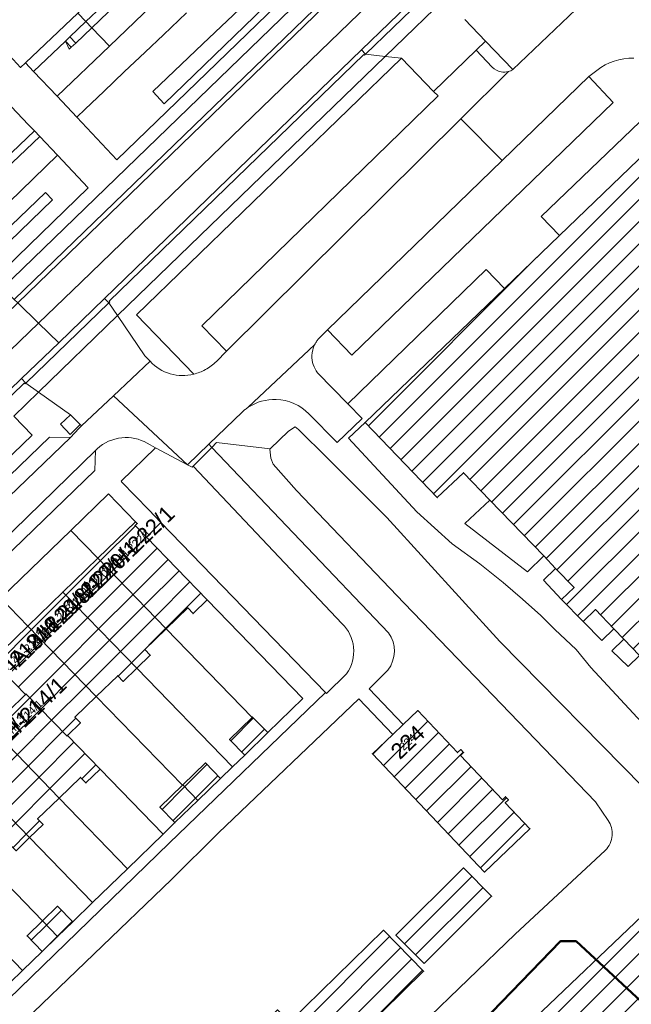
# Model space of a CAD drawing. Header units: metres. Extents: x 124322 to 125871, y 483990 to 485142.
# Tile 30 of 61: x 124739 to 124817, y 484630 to 484756. Entities that reach past the tile are written whole.
import ezdxf
from ezdxf.enums import TextEntityAlignment as Align

# ---------------------------------------------------------------- set-up
doc = ezdxf.new("R2010")
doc.units = ezdxf.units.M
for name, color, linetype, lineweight in [('00_GEO_Arcering', 252, 'Continuous', 15), ('B-RO-OG-BEBOUWING-GV', 7, 'Continuous', 35), ('B-RO-OG-BEBOUWING-T18', 7, 'Continuous', 18), ('B-RO-OG-BEBOUWING-T18 @ 0.5', 7, 'Continuous', 18), ('B-RO-OG-BEBOUWING-T18 @ 1', 7, 'Continuous', 18), ('B-RO-OG-BEBOUWING_BORDES-GV', 7, 'Continuous', 18), ('B-RO-OG-BEBOUWING_TRAP-GV', 7, 'Continuous', 18), ('B-RO-OG-TERREIN_CULTUURSCHEIDING-GV', 7, 'Continuous', 0), ('B-RO-OG-TERREIN_ERF-GV', 7, 'Continuous', 0), ('B-RO-OG-WATER-GV', 151, 'Continuous', 13), ('B-RO-VH-VERHARDING_ASFALT-GV', 7, 'Continuous', 9), ('B-RO-VH-VERHARDING_GESLOTEN-GV', 252, 'Continuous', 18), ('B-RO-VH-VERHARDING_HALFVERHARDING_GRIND-GV', 7, 'Continuous', 9), ('B-RO-VH-VERHARDING_OPEN-GV', 7, 'Continuous', 9), ('B-RO-VH-VERHARDING_TEGEL-GV', 7, 'Continuous', 9)]:
    doc.layers.add(name, color=color, linetype=linetype, lineweight=lineweight)
doc.layers.add('KLICGRENS', color=6, linetype='Continuous', lineweight=50, true_color=0xff00ff)
doc.styles.add('IBstijl', font='arial.ttf', dxfattribs={"height": 2})
pattern_1 = [(45, (0, 0), (-1.414213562, 1.414213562), [])]

# ---------------------------------------------------------------- blocks, each defined once
blk = doc.blocks.new('*U318')
at = {"layer": 'B-RO-OG-BEBOUWING-T18 @ 0.5', "style": 'IBstijl'}
blk.add_text('224', height=1, rotation=43.5, dxfattribs=at).set_placement((124788.572, 484663.4), align=Align.MIDDLE)
at = {"layer": 'B-RO-OG-BEBOUWING-T18 @ 1', "style": 'IBstijl'}
blk.add_text('224', height=2, rotation=43.5, dxfattribs=at).set_placement((124788.572, 484663.4), align=Align.MIDDLE)
blk = doc.blocks.new('*U323')
at = {"layer": 'B-RO-OG-BEBOUWING-T18 @ 0.5', "style": 'IBstijl'}
blk.add_text('220/H-220/1', height=1, rotation=44.1, dxfattribs=at).set_placement((124748.278, 484683.313), align=Align.MIDDLE)
at = {"layer": 'B-RO-OG-BEBOUWING-T18 @ 1', "style": 'IBstijl'}
blk.add_text('220/H-220/1', height=2, rotation=44.1, dxfattribs=at).set_placement((124748.278, 484683.313), align=Align.MIDDLE)
blk = doc.blocks.new('*U329')
at = {"layer": 'B-RO-OG-BEBOUWING-T18 @ 0.5', "style": 'IBstijl'}
blk.add_text('212/H-212/1', height=1, rotation=44.1, dxfattribs=at).set_placement((124734.555, 484661.559), align=Align.MIDDLE)
at = {"layer": 'B-RO-OG-BEBOUWING-T18 @ 1', "style": 'IBstijl'}
blk.add_text('212/H-212/1', height=2, rotation=44.1, dxfattribs=at).set_placement((124734.555, 484661.559), align=Align.MIDDLE)
blk = doc.blocks.new('*U332')
at = {"layer": 'B-RO-OG-BEBOUWING-T18 @ 0.5', "style": 'IBstijl'}
blk.add_text('222/H-222/1', height=1, rotation=44.1, dxfattribs=at).set_placement((124752.797, 484687.699), align=Align.MIDDLE)
at = {"layer": 'B-RO-OG-BEBOUWING-T18 @ 1', "style": 'IBstijl'}
blk.add_text('222/H-222/1', height=2, rotation=44.1, dxfattribs=at).set_placement((124752.797, 484687.699), align=Align.MIDDLE)
blk = doc.blocks.new('*U350')
at = {"layer": 'B-RO-OG-BEBOUWING-T18 @ 0.5', "style": 'IBstijl'}
blk.add_text('214/H-214/1', height=1, rotation=44.1, dxfattribs=at).set_placement((124738.989, 484665.852), align=Align.MIDDLE)
at = {"layer": 'B-RO-OG-BEBOUWING-T18 @ 1', "style": 'IBstijl'}
blk.add_text('214/H-214/1', height=2, rotation=44.1, dxfattribs=at).set_placement((124738.989, 484665.852), align=Align.MIDDLE)
blk = doc.blocks.new('*U370')
at = {"layer": 'B-RO-OG-BEBOUWING-T18 @ 0.5', "style": 'IBstijl'}
blk.add_text('214A-216', height=1, rotation=44.2, dxfattribs=at).set_placement((124739.347, 484674.64), align=Align.MIDDLE)
at = {"layer": 'B-RO-OG-BEBOUWING-T18 @ 1', "style": 'IBstijl'}
blk.add_text('214A-216', height=2, rotation=44.2, dxfattribs=at).set_placement((124739.347, 484674.64), align=Align.MIDDLE)
blk = doc.blocks.new('*U375')
at = {"layer": 'B-RO-OG-BEBOUWING-T18 @ 0.5', "style": 'IBstijl'}
blk.add_text('218/H-218/1', height=1, rotation=44.1, dxfattribs=at).set_placement((124743.747, 484678.913), align=Align.MIDDLE)
at = {"layer": 'B-RO-OG-BEBOUWING-T18 @ 1', "style": 'IBstijl'}
blk.add_text('218/H-218/1', height=2, rotation=44.1, dxfattribs=at).set_placement((124743.747, 484678.913), align=Align.MIDDLE)

msp = doc.modelspace()

# ---------------------------------------------------------------- hatches: boundary and pattern name
at = {"layer": '00_GEO_Arcering'}
h = msp.add_hatch(dxfattribs=at)
h.set_pattern_fill('BEBOUWING', color=256)
h.set_pattern_definition(pattern_1)
h.paths.add_polyline_path([(124879.453, 484685.044), (124877.108, 484687.479), (124874.391, 484690.301), (124872.047, 484692.736), (124868.66, 484696.252), (124866.388, 484698.612), (124861.791, 484703.386), (124860.442, 484704.787), (124846.338, 484719.435), (124845.185, 484720.633), (124842.84, 484723.068), (124840.11, 484725.903), (124837.765, 484728.339), (124836.164, 484730.002), (124832.923, 484733.367), (124823.59, 484743.059), (124807.942, 484728.011), (124800.921, 484721.26), (124783.15, 484704.17), (124792.339, 484694.582), (124795.689, 484697.751), (124799.054, 484694.26), (124805.928, 484687.127), (124807.447, 484685.551), (124809.792, 484683.118), (124808.215, 484681.598), (124810.948, 484678.776), (124812.518, 484680.289), (124814.89, 484677.828), (124816.153, 484676.517), (124818.164, 484674.43), (124821.237, 484671.241), (124823.219, 484669.185), (124824.829, 484667.514), (124826.981, 484665.281), (124828.07, 484664.151), (124830.428, 484661.704), (124828.873, 484660.205), (124831.613, 484657.362), (124833.168, 484658.861), (124835.506, 484656.435), (124836.685, 484655.211), (124843.955, 484647.668), (124847.302, 484644.195), (124850.202, 484641.185), (124853.804, 484637.448), (124854.678, 484636.541), (124856.551, 484634.596), (124868.356, 484645.953), (124867.143, 484647.214), (124885.195, 484664.581), (124886.408, 484663.32), (124893.657, 484670.292)])
h = msp.add_hatch(dxfattribs=at)
h.set_pattern_fill('BEBOUWING', color=256)
h.set_pattern_definition(pattern_1)
h.paths.add_polyline_path([(124755.244, 484689.543), (124753.817, 484691.015), (124754.09, 484691.279), (124753.84, 484691.499), (124749.042, 484686.841), (124757.777, 484677.845), (124760.516, 484680.501), (124761.212, 484679.783), (124763.014, 484681.53)])
h = msp.add_hatch(dxfattribs=at)
h.set_pattern_fill('BEBOUWING', color=256)
h.set_pattern_definition(pattern_1)
h.paths.add_polyline_path([(124749.042, 484686.841), (124744.586, 484682.515), (124754.015, 484672.804), (124755.735, 484674.472), (124755.039, 484675.19), (124757.777, 484677.845)])
h = msp.add_hatch(dxfattribs=at)
h.set_pattern_fill('BEBOUWING', color=256)
h.set_pattern_definition(pattern_1)
h.paths.add_polyline_path([(124744.586, 484682.515), (124740.135, 484678.193), (124748.864, 484669.203), (124751.6, 484671.855), (124752.296, 484671.137), (124754.015, 484672.804)])
h = msp.add_hatch(dxfattribs=at)
h.set_pattern_fill('BEBOUWING', color=256)
h.set_pattern_definition(pattern_1)
h.paths.add_polyline_path([(124740.135, 484678.193), (124735.34, 484673.539), (124735.57, 484673.309), (124735.815, 484673.548), (124739.82, 484669.439), (124739.899, 484669.517), (124745.11, 484664.17), (124745.174, 484664.232), (124746.825, 484665.833), (124746.129, 484666.551), (124748.864, 484669.203)])
h = msp.add_hatch(dxfattribs=at)
h.set_pattern_fill('BEBOUWING', color=256)
h.set_pattern_definition(pattern_1)
h.paths.add_polyline_path([(124745.174, 484664.232), (124745.11, 484664.17), (124739.899, 484669.517), (124739.82, 484669.439), (124735.438, 484665.197), (124744.11, 484656.24), (124746.844, 484658.891), (124747.54, 484658.173), (124749.348, 484659.926)])
h = msp.add_hatch(dxfattribs=at)
h.set_pattern_fill('BEBOUWING', color=256)
h.set_pattern_definition(pattern_1)
h.paths.add_polyline_path([(124795.31, 484661.685), (124795.709, 484662.063), (124795.351, 484662.44), (124794.951, 484662.061), (124789.888, 484667.403), (124788.009, 484665.623), (124786.688, 484664.371), (124784.08, 484661.9), (124798.358, 484646.815), (124804.179, 484652.331), (124801.028, 484655.655), (124801.427, 484656.033), (124801.055, 484656.424), (124800.655, 484656.045)])
h = msp.add_hatch(dxfattribs=at)
h.set_pattern_fill('BEBOUWING', color=256)
h.set_pattern_definition(pattern_1)
h.paths.add_polyline_path([(124770.732, 484664.595), (124768.804, 484666.583), (124768.757, 484666.537), (124765.861, 484663.728), (124767.789, 484661.74)])
h = msp.add_hatch(dxfattribs=at)
h.set_pattern_fill('BEBOUWING', color=256)
h.set_pattern_definition(pattern_1)
h.paths.add_polyline_path([(124735.438, 484665.197), (124730.979, 484660.881), (124740.35, 484651.201), (124742.072, 484652.871), (124741.376, 484653.589), (124744.11, 484656.24)])
h = msp.add_hatch(dxfattribs=at)
h.set_pattern_fill('BEBOUWING', color=256)
h.set_pattern_definition(pattern_1)
h.paths.add_polyline_path([(124730.979, 484660.881), (124726.522, 484656.566), (124735.201, 484647.601), (124737.932, 484650.249), (124738.628, 484649.531), (124740.35, 484651.201)])
h = msp.add_hatch(dxfattribs=at)
h.set_pattern_fill('BEBOUWING', color=256)
h.set_pattern_definition(pattern_1)
h.paths.add_polyline_path([(124764.703, 484658.746), (124762.774, 484660.734), (124759.877, 484657.923), (124761.799, 484655.929)])
h = msp.add_hatch(dxfattribs=at)
h.set_pattern_fill('BEBOUWING', color=256)
h.set_pattern_definition(pattern_1)
h.paths.add_polyline_path([(124761.799, 484655.929), (124759.877, 484657.923), (124759.846, 484657.893), (124756.968, 484655.1), (124758.896, 484653.113)])
h = msp.add_hatch(dxfattribs=at)
h.set_pattern_fill('BEBOUWING', color=256)
h.set_pattern_definition(pattern_1)
h.paths.add_polyline_path([(124790.685, 484635.139), (124799.287, 484643.72), (124795.693, 484647.339), (124787.07, 484638.779)])
h = msp.add_hatch(dxfattribs=at)
h.set_pattern_fill('BEBOUWING', color=256)
h.set_pattern_definition(pattern_1)
h.paths.add_polyline_path([(124823.09, 484645.596), (124800.227, 484623.851), (124797.987, 484621.721), (124805.333, 484613.997), (124811.126, 484619.536), (124811.082, 484619.573), (124830.39, 484637.936), (124830.277, 484638.038)])
h = msp.add_hatch(dxfattribs=at)
h.set_pattern_fill('BEBOUWING', color=256)
h.set_pattern_definition(pattern_1)
h.paths.add_polyline_path([(124741.998, 484640.581), (124743.926, 484638.592), (124745.861, 484640.469), (124743.932, 484642.457)])
h = msp.add_hatch(dxfattribs=at)
h.set_pattern_fill('BEBOUWING', color=256)
h.set_pattern_definition(pattern_1)
h.paths.add_polyline_path([(124741.998, 484640.581), (124740.035, 484638.676), (124741.964, 484636.688), (124743.926, 484638.592)])
h = msp.add_hatch(dxfattribs=at)
h.set_pattern_fill('BEBOUWING', color=256)
h.set_pattern_definition(pattern_1)
h.paths.add_polyline_path([(124773.514, 484627.646), (124771.958, 484629.229), (124769.175, 484626.496), (124770.73, 484624.912), (124766.313, 484620.574), (124769.381, 484617.448), (124769.067, 484617.139), (124769.55, 484616.646), (124769.863, 484616.954), (124771.432, 484615.355), (124774.999, 484618.83), (124790.609, 484634.161), (124785.473, 484639.39)])

# ---------------------------------------------------------------- linework, layer by layer
at = {"layer": 'B-RO-OG-BEBOUWING-GV'}
for points in [[(124753.025, 484762.571), (124745.782, 484770.202), (124732.58, 484757.63), (124737.015, 484752.974), (124736.785, 484752.755), (124736.544, 484752.526), (124737.916, 484751.085), (124737.771, 484750.947), (124739.199, 484749.448), (124739.815, 484750.032), (124746.497, 484756.376)], [(124740.969, 484741.35), (124740.191, 484742.17), (124732.989, 484749.719), (124724.071, 484741.228), (124721.261, 484738.552), (124729.233, 484730.176)], [(124755.244, 484689.543), (124753.817, 484691.015), (124754.09, 484691.279), (124753.84, 484691.499), (124749.042, 484686.841), (124757.777, 484677.845), (124760.516, 484680.501), (124761.212, 484679.783), (124763.014, 484681.53)], [(124749.042, 484686.841), (124744.586, 484682.515), (124754.015, 484672.804), (124755.735, 484674.472), (124755.039, 484675.19), (124757.777, 484677.845)], [(124744.586, 484682.515), (124740.135, 484678.193), (124748.864, 484669.203), (124751.6, 484671.855), (124752.296, 484671.137), (124754.015, 484672.804)], [(124740.135, 484678.193), (124735.34, 484673.539), (124735.57, 484673.309), (124735.815, 484673.548), (124739.82, 484669.439), (124739.899, 484669.517), (124745.11, 484664.17), (124745.174, 484664.232), (124746.825, 484665.833), (124746.129, 484666.551), (124748.864, 484669.203)], [(124745.174, 484664.232), (124745.11, 484664.17), (124739.899, 484669.517), (124739.82, 484669.439), (124735.438, 484665.197), (124744.11, 484656.24), (124746.844, 484658.891), (124747.54, 484658.173), (124749.348, 484659.926)], [(124795.31, 484661.685), (124795.709, 484662.063), (124795.351, 484662.44), (124794.951, 484662.061), (124789.888, 484667.403), (124788.009, 484665.623), (124786.688, 484664.371), (124784.08, 484661.9), (124798.358, 484646.815), (124804.179, 484652.331), (124801.028, 484655.655), (124801.427, 484656.033), (124801.055, 484656.424), (124800.655, 484656.045)], [(124770.732, 484664.595), (124768.804, 484666.583), (124768.757, 484666.537), (124765.861, 484663.728), (124767.789, 484661.74)], [(124735.438, 484665.197), (124730.979, 484660.881), (124740.35, 484651.201), (124742.072, 484652.871), (124741.376, 484653.589), (124744.11, 484656.24)], [(124730.979, 484660.881), (124726.522, 484656.566), (124735.201, 484647.601), (124737.932, 484650.249), (124738.628, 484649.531), (124740.35, 484651.201)], [(124764.703, 484658.746), (124762.774, 484660.734), (124759.877, 484657.923), (124761.799, 484655.929)], [(124761.799, 484655.929), (124759.877, 484657.923), (124759.846, 484657.893), (124756.968, 484655.1), (124758.896, 484653.113)], [(124790.685, 484635.139), (124799.287, 484643.72), (124795.693, 484647.339), (124787.07, 484638.779)], [(124823.09, 484645.596), (124800.227, 484623.851), (124797.987, 484621.721), (124805.333, 484613.997), (124811.126, 484619.536), (124811.082, 484619.573), (124830.39, 484637.936), (124830.277, 484638.038)], [(124741.998, 484640.581), (124743.926, 484638.592), (124745.861, 484640.469), (124743.932, 484642.457)], [(124741.998, 484640.581), (124740.035, 484638.676), (124741.964, 484636.688), (124743.926, 484638.592)], [(124773.514, 484627.646), (124771.958, 484629.229), (124769.175, 484626.496), (124770.73, 484624.912), (124766.313, 484620.574), (124769.381, 484617.448), (124769.067, 484617.139), (124769.55, 484616.646), (124769.863, 484616.954), (124771.432, 484615.355), (124774.999, 484618.83), (124790.609, 484634.161), (124785.473, 484639.39)]]:
    msp.add_lwpolyline(points, close=True, dxfattribs=at)
msp.add_lwpolyline([(124823.59, 484743.059), (124807.942, 484728.011), (124800.921, 484721.26), (124783.15, 484704.17), (124792.339, 484694.582), (124795.689, 484697.751), (124799.054, 484694.26), (124805.928, 484687.127), (124807.447, 484685.551), (124809.792, 484683.118), (124808.215, 484681.598), (124810.948, 484678.776), (124812.518, 484680.289), (124814.89, 484677.828), (124816.153, 484676.517), (124818.164, 484674.43)], dxfattribs=at)
at = {"layer": 'B-RO-OG-BEBOUWING_BORDES-GV'}
for points in [[(124754.064, 484761.476), (124753.025, 484762.571), (124746.497, 484756.376), (124747.536, 484755.281), (124749.623, 484757.262), (124750.19, 484757.799)], [(124750.367, 484756.478), (124749.623, 484757.262), (124747.536, 484755.281), (124748.286, 484754.503)], [(124744.931, 484752.808), (124745.489, 484753.338), (124747.536, 484755.281), (124746.497, 484756.376), (124739.815, 484750.032), (124740.855, 484748.939)], [(124748.286, 484754.503), (124747.536, 484755.281), (124745.489, 484753.338), (124746.233, 484752.554)]]:
    msp.add_lwpolyline(points, close=True, dxfattribs=at)
at = {"layer": 'B-RO-OG-BEBOUWING_TRAP-GV'}
for points in [[(124745.489, 484753.338), (124744.931, 484752.808), (124745.675, 484752.024), (124746.233, 484752.554)], [(124807.447, 484685.551), (124805.899, 484684.059), (124808.215, 484681.598), (124809.792, 484683.118)], [(124810.948, 484678.776), (124813.342, 484676.336), (124814.89, 484677.828), (124812.518, 484680.289)]]:
    msp.add_lwpolyline(points, close=True, dxfattribs=at)
at = {"layer": 'B-RO-OG-TERREIN_CULTUURSCHEIDING-GV'}
for points in [[(124799.8, 484785.696), (124757.504, 484744.807), (124756.071, 484746.385), (124762.432, 484752.432), (124767.872, 484757.604), (124799.083, 484787.275), (124800.086, 484789.427), (124801.377, 484789.283)], [(124799.8, 484785.696), (124801.377, 484789.283), (124800.086, 484789.427), (124799.083, 484787.275), (124767.872, 484757.604), (124762.432, 484752.432), (124756.071, 484746.385), (124757.504, 484744.807)], [(124743.253, 484732.569), (124742.375, 484733.475), (124681.956, 484675.465), (124682.938, 484674.127)], [(124743.253, 484732.569), (124682.938, 484674.127), (124681.956, 484675.465), (124742.375, 484733.475)]]:
    msp.add_lwpolyline(points, close=True, dxfattribs=at)
for points in [[(124760.364, 484756.393), (124757.432, 484753.611), (124755.094, 484751.393), (124752.432, 484748.867), (124749.824, 484746.393), (124747.432, 484744.123), (124746.382, 484743.104), (124751.495, 484737.669), (124801.326, 484785.863)], [(124735.748, 484722.407), (124747.836, 484734.105), (124743.903, 484738.259), (124676.11, 484672.356), (124678.798, 484669.591), (124684.479, 484672.627)]]:
    msp.add_lwpolyline(points, dxfattribs=at)
at = {"layer": 'B-RO-OG-TERREIN_ERF-GV'}
for points in [[(124754.064, 484761.476), (124753.025, 484762.571), (124746.497, 484756.376), (124747.536, 484755.281), (124749.623, 484757.262), (124750.19, 484757.799)], [(124757.017, 484758.41), (124754.064, 484761.476), (124750.19, 484757.799), (124751.165, 484757.236), (124750.933, 484757.016), (124750.367, 484756.478), (124748.286, 484754.503), (124750.534, 484752.169)], [(124750.367, 484756.478), (124749.623, 484757.262), (124747.536, 484755.281), (124748.286, 484754.503)], [(124744.931, 484752.808), (124745.489, 484753.338), (124747.536, 484755.281), (124746.497, 484756.376), (124739.815, 484750.032), (124740.855, 484748.939)], [(124748.286, 484754.503), (124747.536, 484755.281), (124745.489, 484753.338), (124746.233, 484752.554)], [(124750.534, 484752.169), (124748.286, 484754.503), (124746.233, 484752.554), (124745.675, 484752.024), (124745.42, 484751.783), (124744.931, 484752.808), (124740.855, 484748.939), (124743.88, 484745.763)], [(124745.489, 484753.338), (124744.931, 484752.808), (124745.675, 484752.024), (124746.233, 484752.554)], [(124744.931, 484752.808), (124745.42, 484751.783), (124745.675, 484752.024)], [(124741.64, 484740.65), (124740.969, 484741.35), (124729.233, 484730.176), (124717.631, 484719.13), (124706.057, 484708.111), (124694.469, 484697.079), (124682.88, 484686.046), (124668.82, 484672.66), (124669.479, 484671.969)], [(124753.84, 484691.499), (124750.414, 484695.034), (124745.607, 484690.38), (124749.042, 484686.841)], [(124799.054, 484694.26), (124795.88, 484691.29), (124803.87, 484685.106), (124805.928, 484687.127)], [(124749.042, 484686.841), (124745.607, 484690.38), (124736.686, 484681.745), (124740.135, 484678.193), (124744.586, 484682.515)], [(124807.447, 484685.551), (124805.899, 484684.059), (124808.215, 484681.598), (124809.792, 484683.118)], [(124740.135, 484678.193), (124736.686, 484681.745), (124727.772, 484673.117), (124735.438, 484665.197), (124739.82, 484669.439), (124735.815, 484673.548), (124735.57, 484673.309), (124735.34, 484673.539)], [(124763.014, 484681.53), (124761.212, 484679.783), (124760.516, 484680.501), (124757.777, 484677.845), (124768.757, 484666.537), (124768.804, 484666.583), (124770.732, 484664.595), (124775.218, 484668.946)], [(124810.948, 484678.776), (124813.342, 484676.336), (124814.89, 484677.828), (124812.518, 484680.289)], [(124757.777, 484677.845), (124755.039, 484675.19), (124755.735, 484674.472), (124754.015, 484672.804), (124766.228, 484660.226), (124767.789, 484661.74), (124765.861, 484663.728), (124768.757, 484666.537)], [(124816.153, 484676.517), (124814.617, 484675.043), (124816.692, 484673.016), (124818.164, 484674.43)], [(124754.015, 484672.804), (124752.296, 484671.137), (124751.6, 484671.855), (124748.864, 484669.203), (124759.846, 484657.893), (124759.877, 484657.923), (124762.774, 484660.734), (124764.703, 484658.746), (124766.228, 484660.226)], [(124748.864, 484669.203), (124746.129, 484666.551), (124746.825, 484665.833), (124745.174, 484664.232), (124749.348, 484659.926), (124757.374, 484651.636), (124758.896, 484653.113), (124756.968, 484655.1), (124759.846, 484657.893)], [(124749.348, 484659.926), (124747.54, 484658.173), (124746.844, 484658.891), (124744.11, 484656.24), (124752.832, 484647.231), (124757.374, 484651.636)], [(124744.11, 484656.24), (124741.376, 484653.589), (124742.072, 484652.871), (124740.35, 484651.201), (124748.377, 484642.91), (124752.832, 484647.231)], [(124740.35, 484651.201), (124738.628, 484649.531), (124737.932, 484650.249), (124735.201, 484647.601), (124741.998, 484640.581), (124743.932, 484642.457), (124745.861, 484640.469), (124748.377, 484642.91)], [(124735.201, 484647.601), (124732.471, 484644.954), (124733.168, 484644.236), (124731.438, 484642.559), (124739.467, 484634.266), (124741.964, 484636.688), (124740.035, 484638.676), (124741.998, 484640.581)], [(124787.07, 484638.779), (124795.693, 484647.339), (124799.287, 484643.72), (124790.685, 484635.139)], [(124731.438, 484642.559), (124729.709, 484640.882), (124729.013, 484641.6), (124726.275, 484638.945), (124733.073, 484631.924), (124735.958, 484634.722), (124737.887, 484632.733), (124739.467, 484634.266)], [(124785.473, 484639.39), (124790.609, 484634.161), (124774.999, 484618.83), (124771.432, 484615.355), (124769.863, 484616.954), (124769.55, 484616.646), (124769.067, 484617.139), (124769.381, 484617.448), (124766.313, 484620.574), (124770.73, 484624.912), (124769.175, 484626.496), (124771.958, 484629.229), (124773.514, 484627.646)]]:
    msp.add_lwpolyline(points, close=True, dxfattribs=at)
for points in [[(124814.15, 484653.39), (124812.52, 484655.79), (124798.34, 484670.54), (124788.13, 484681.12), (124774.41, 484695.47), (124771.43, 484698.86), (124771.12, 484699.59), (124771.01, 484700.77), (124771.046, 484700.804), (124764.19, 484701.59), (124763.608, 484700.977), (124786.151, 484677.342)], [(124786.065, 484672.581), (124783.652, 484670.191), (124788.009, 484665.623), (124789.888, 484667.403), (124794.951, 484662.061), (124795.351, 484662.44), (124795.709, 484662.063), (124795.31, 484661.685), (124800.655, 484656.045), (124801.055, 484656.424), (124801.427, 484656.033), (124801.028, 484655.655), (124804.179, 484652.331), (124798.358, 484646.815), (124784.08, 484661.9), (124786.688, 484664.371), (124782.336, 484668.888), (124764.468, 484651.82), (124758.442, 484645.877), (124738.657, 484626.811)], [(124802.3, 484638.9), (124813.779, 484649.581)], [(124733.89, 484572.13), (124743.95, 484581.82), (124749.12, 484586.44), (124750.06, 484587.99), (124751.87, 484590.2), (124765.35, 484603.06), (124778.29, 484615.78), (124802.3, 484638.9)]]:
    msp.add_lwpolyline(points, dxfattribs=at)
for points in [[(124786.151, 484677.342, -0.3223234), (124786.065, 484672.581)], [(124814.66, 484651.485, 0.1701128), (124814.15, 484653.39)], [(124813.779, 484649.581, 0.1812705), (124814.66, 484651.485)]]:
    msp.add_lwpolyline(points, format="xyb", dxfattribs=at)
at = {"layer": 'B-RO-OG-WATER-GV'}
for points in [[(124818.59, 484657.7), (124800.35, 484676.23), (124785.9, 484692.02), (124778.354, 484699.586), (124774.67, 484703.28), (124774.23, 484703.58), (124773.38, 484703.06), (124771.046, 484700.804), (124771.01, 484700.77), (124771.12, 484699.59), (124771.43, 484698.86), (124774.41, 484695.47), (124788.13, 484681.12), (124798.34, 484670.54), (124812.52, 484655.79), (124814.15, 484653.39)], [(124813.779, 484649.581), (124802.3, 484638.9), (124778.29, 484615.78), (124765.35, 484603.06), (124751.87, 484590.2), (124750.06, 484587.99), (124749.12, 484586.44), (124743.95, 484581.82), (124733.89, 484572.13), (124728.23, 484566.63), (124722.479, 484561.756), (124719.18, 484558.96), (124715.66, 484556.07), (124711.332, 484551.38), (124706.47, 484546.21), (124704.139, 484544.06)], [(124724.11, 484554.4), (124754.23, 484582.52), (124771.31, 484599.28), (124782.55, 484610.75), (124798.08, 484626.05), (124799.195, 484624.908), (124800.227, 484623.851), (124823.09, 484645.596)]]:
    msp.add_lwpolyline(points, dxfattribs=at)
for points in [[(124814.15, 484653.39, -0.1701128), (124814.66, 484651.485)], [(124814.66, 484651.485, -0.1812705), (124813.779, 484649.581)]]:
    msp.add_lwpolyline(points, format="xyb", dxfattribs=at)
at = {"layer": 'B-RO-VH-VERHARDING_ASFALT-GV'}
for points in [[(124785.717, 484750.843), (124783.215, 484751.122), (124783.088, 484750.989), (124782.993, 484751.105), (124750.483, 484719.638), (124750.58, 484719.53), (124750.45, 484719.426), (124751.564, 484717.787)], [(124751.564, 484717.787), (124750.45, 484719.426), (124739.86, 484709.187), (124741.485, 484708.032)]]:
    msp.add_lwpolyline(points, close=True, dxfattribs=at)
msp.add_lwpolyline([(124738.322, 484704.971), (124741.485, 484708.032), (124739.86, 484709.187), (124739.748, 484709.069), (124739.663, 484709.155), (124724.3, 484694.296)], dxfattribs=at)
at = {"layer": 'B-RO-VH-VERHARDING_GESLOTEN-GV'}
for points in [[(124817.061, 484789.029), (124824.487, 484796.19), (124821.353, 484799.466), (124814.05, 484792.445), (124813.244, 484791.681), (124813.219, 484791.66), (124813.194, 484791.641), (124813.167, 484791.624), (124813.139, 484791.608), (124810.8, 484789.308), (124810.774, 484789.274), (124810.745, 484789.242), (124806.763, 484785.154), (124738.846, 484719.398), (124741.494, 484716.825), (124746.917, 484722.073), (124768.74, 484743.154), (124789.841, 484763.546), (124797.617, 484770.967), (124804.367, 484776.905)], [(124802.732, 484785.013), (124736.897, 484721.291), (124738.392, 484719.839), (124803.466, 484782.823)], [(124804.367, 484776.905), (124797.617, 484770.967), (124789.841, 484763.546), (124768.74, 484743.154), (124746.917, 484722.073), (124741.494, 484716.825), (124744.065, 484714.327), (124749.905, 484719.979), (124782.679, 484751.689), (124793.255, 484761.923)], [(124741.494, 484716.825), (124738.846, 484719.398), (124697.467, 484679.336), (124696.083, 484677.913), (124685.468, 484666.827)], [(124719.885, 484690.928), (124723.848, 484694.763), (124739.332, 484709.746), (124744.065, 484714.327), (124741.494, 484716.825), (124736.681, 484712.169), (124715.022, 484691.147), (124702.445, 484678.981), (124696.485, 484672.878)], [(124696.485, 484672.878), (124702.445, 484678.981), (124715.022, 484691.147), (124736.681, 484712.169), (124741.494, 484716.825)], [(124818.164, 484674.43), (124816.692, 484673.016), (124814.617, 484675.043), (124816.153, 484676.517), (124814.89, 484677.828), (124813.342, 484676.336), (124810.948, 484678.776), (124808.215, 484681.598), (124805.899, 484684.059), (124807.447, 484685.551), (124805.928, 484687.127), (124803.87, 484685.106), (124795.88, 484691.29), (124799.054, 484694.26), (124795.689, 484697.751), (124792.339, 484694.582), (124783.15, 484704.17), (124781.039, 484702.147), (124789.74, 484692.77), (124794.27, 484688.69), (124797.76, 484686.14), (124800.75, 484683.76), (124803.24, 484681.63), (124805.57, 484679.54), (124807.33, 484677.73), (124810.06, 484675.19), (124811.94, 484672.92), (124831.359, 484651.924)]]:
    msp.add_lwpolyline(points, dxfattribs=at)
for points in [[(124794.519, 484759.362), (124793.799, 484761.36), (124783.215, 484751.122), (124785.717, 484750.843)], [(124745.513, 484702.618), (124746.806, 484703.885), (124745.549, 484705.144), (124744.275, 484703.921)]]:
    msp.add_lwpolyline(points, close=True, dxfattribs=at)
at = {"layer": 'B-RO-VH-VERHARDING_HALFVERHARDING_GRIND-GV'}
msp.add_lwpolyline([(124763.608, 484700.977), (124763.21, 484701.394), (124760.472, 484698.76), (124761.083, 484698.452), (124761.222, 484698.59), (124763.26, 484700.61)], close=True, dxfattribs=at)
for points in [[(124786.151, 484677.342), (124763.608, 484700.977), (124763.26, 484700.61), (124761.222, 484698.59), (124780.229, 484678.472)], [(124786.688, 484664.371), (124788.009, 484665.623), (124783.652, 484670.191), (124786.065, 484672.581)], [(124780.758, 484672.082), (124778.233, 484669.593), (124778.108, 484669.72), (124758.14, 484650.49), (124721.51, 484614.95), (124717.472, 484610.991), (124718.257, 484609.909), (124722.305, 484613.722), (124723.677, 484612.266), (124738.657, 484626.811), (124758.442, 484645.877), (124764.468, 484651.82), (124782.336, 484668.888), (124786.688, 484664.371)]]:
    msp.add_lwpolyline(points, dxfattribs=at)
for points in [[(124780.229, 484678.472, -0.1734394), (124781.669, 484675.499)], [(124786.065, 484672.581, 0.3223234), (124786.151, 484677.342)], [(124781.669, 484675.499, -0.1863604), (124780.758, 484672.082)]]:
    msp.add_lwpolyline(points, format="xyb", dxfattribs=at)
at = {"layer": 'B-RO-VH-VERHARDING_OPEN-GV'}
for points in [[(124803.466, 484782.823), (124738.392, 484719.839), (124738.846, 484719.398), (124806.763, 484785.154), (124810.745, 484789.242), (124810.774, 484789.274), (124810.8, 484789.308)], [(124801.326, 484785.863), (124751.495, 484737.669), (124746.382, 484743.104), (124743.88, 484745.763), (124740.855, 484748.939), (124739.815, 484750.032), (124739.199, 484749.448), (124737.771, 484750.947), (124737.916, 484751.085), (124736.544, 484752.526), (124736.785, 484752.755), (124732.989, 484749.719), (124740.191, 484742.17), (124740.969, 484741.35), (124741.64, 484740.65), (124743.903, 484738.259), (124747.836, 484734.105), (124735.748, 484722.407), (124736.897, 484721.291), (124802.732, 484785.013)], [(124827.372, 484759.393), (124824.144, 484762.777), (124824.713, 484763.267), (124820.734, 484767.099), (124802.002, 484749.161)], [(124795.29, 484757.227), (124794.519, 484759.362), (124785.717, 484750.843), (124787.791, 484750.612), (124791.888, 484746.377), (124797.312, 484751.624), (124798.514, 484752.787), (124795.867, 484755.539)], [(124798.514, 484752.787), (124797.312, 484751.624), (124799.371, 484749.484)], [(124802.002, 484749.161), (124798.514, 484752.787)], [(124799.371, 484749.484), (124797.312, 484751.624), (124791.888, 484746.377), (124792.451, 484745.803), (124762.314, 484716.484), (124765.451, 484713.24), (124795.346, 484742.883)], [(124787.791, 484750.612), (124785.717, 484750.843), (124751.564, 484717.787), (124755.041, 484712.671), (124755.722, 484711.96)], [(124761.29, 484710.324), (124753.979, 484717.879), (124787.791, 484750.612)], [(124812.69, 484749.07), (124811.68, 484748.3), (124814.78, 484744.96), (124781.47, 484712.746), (124778.359, 484715.972), (124777.205, 484714.811)], [(124801.426, 484748.911), (124795.346, 484742.883), (124800.617, 484737.567), (124811.68, 484748.3), (124812.69, 484749.07)], [(124795.346, 484742.883), (124801.426, 484748.911)], [(124777.092, 484710.498), (124780.929, 484706.543), (124798.598, 484723.662), (124800.921, 484721.26), (124807.942, 484728.011), (124805.599, 484730.433), (124823.457, 484747.545)], [(124800.617, 484737.567), (124795.346, 484742.883), (124765.451, 484713.24), (124764.196, 484711.948)], [(124777.205, 484714.811), (124778.359, 484715.972), (124800.617, 484737.567)], [(124768.247, 484706.097), (124776.707, 484714.074)], [(124776.707, 484714.074), (124768.247, 484706.097)], [(124755.722, 484711.96), (124751.042, 484707.573), (124760.472, 484698.76), (124763.21, 484701.394), (124767.506, 484705.526)], [(124775.986, 484705.251), (124779.594, 484701.587), (124780.62, 484702.575), (124782.769, 484704.645), (124780.929, 484706.543), (124777.092, 484710.498)], [(124755.339, 484701.52), (124756.406, 484700.932), (124760.472, 484698.76), (124751.042, 484707.573), (124746.956, 484703.735), (124746.636, 484703.409), (124745.577, 484702.241), (124697.372, 484655.906), (124697.104, 484655.565), (124693.232, 484651.872), (124691.092, 484649.794), (124690.724, 484649.438), (124683.317, 484642.212), (124685.892, 484639.552), (124695.736, 484648.966), (124698.325, 484651.446), (124748.742, 484700.573)], [(124727.772, 484673.117), (124736.686, 484681.745), (124745.607, 484690.38), (124750.414, 484695.034), (124753.84, 484691.499), (124754.09, 484691.279), (124753.817, 484691.015), (124755.244, 484689.543), (124757.113, 484691.383), (124755.547, 484692.999), (124752.086, 484696.569), (124752.013, 484696.653), (124756.406, 484700.932), (124755.339, 484701.52)], [(124748.955, 484700.791), (124748.742, 484700.573), (124748.667, 484698.034), (124700.469, 484651.446), (124698.325, 484651.446), (124695.736, 484648.966), (124695.674, 484646.807), (124686.993, 484638.415), (124689.377, 484635.952), (124692.078, 484638.566), (124700.998, 484647.201), (124709.921, 484655.838), (124718.855, 484664.486), (124727.772, 484673.117)], [(124748.742, 484700.573), (124748.955, 484700.791)], [(124721.51, 484614.95), (124758.14, 484650.49), (124778.108, 484669.72), (124757.113, 484691.383), (124755.244, 484689.543), (124763.014, 484681.53), (124775.218, 484668.946), (124770.732, 484664.595), (124767.789, 484661.74), (124766.228, 484660.226), (124764.703, 484658.746), (124761.799, 484655.929), (124758.896, 484653.113), (124757.374, 484651.636), (124752.832, 484647.231), (124748.377, 484642.91), (124745.861, 484640.469), (124743.926, 484638.592), (124741.964, 484636.688), (124739.467, 484634.266), (124737.887, 484632.733)]]:
    msp.add_lwpolyline(points, dxfattribs=at)
for points in [[(124793.799, 484761.36), (124793.255, 484761.923), (124782.679, 484751.689), (124783.215, 484751.122)], [(124783.215, 484751.122), (124782.679, 484751.689), (124749.905, 484719.979), (124750.45, 484719.426), (124750.58, 484719.53), (124750.483, 484719.638), (124782.993, 484751.105), (124783.088, 484750.989)], [(124811.68, 484748.3), (124800.617, 484737.567), (124778.359, 484715.972), (124781.47, 484712.746), (124814.78, 484744.96)], [(124750.45, 484719.426), (124749.905, 484719.979), (124744.065, 484714.327), (124739.332, 484709.746), (124739.86, 484709.187)], [(124755.722, 484711.96), (124755.041, 484712.671), (124751.564, 484717.787), (124741.485, 484708.032), (124745.549, 484705.144), (124746.806, 484703.885), (124746.956, 484703.735), (124751.042, 484707.573)], [(124739.86, 484709.187), (124739.332, 484709.746), (124723.848, 484694.763), (124724.3, 484694.296), (124739.663, 484709.155), (124739.748, 484709.069)], [(124745.577, 484702.241), (124742.902, 484702.283), (124699.382, 484660.292), (124697.33, 484658.303), (124697.372, 484655.906)], [(124748.742, 484700.573), (124698.325, 484651.446), (124700.469, 484651.446), (124748.667, 484698.034)]]:
    msp.add_lwpolyline(points, close=True, dxfattribs=at)
for points in [[(124812.69, 484749.07, -0.1717509), (124817.405, 484750.628)], [(124817.405, 484750.628, 0.1717509), (124812.69, 484749.07)], [(124800.497, 484748.877, -0.1552919), (124799.371, 484749.484)], [(124799.371, 484749.484, 0.1552919), (124800.497, 484748.877)], [(124801.426, 484748.911, -0.1119167), (124800.497, 484748.877)], [(124800.497, 484748.877, 0.1119167), (124801.426, 484748.911)], [(124801.723, 484749.014, -0.036188), (124801.426, 484748.911)], [(124801.426, 484748.911, 0.036188), (124801.723, 484749.014)], [(124802.002, 484749.161, -0.0326395), (124801.723, 484749.014)], [(124801.723, 484749.014, 0.0326395), (124802.002, 484749.161)], [(124776.707, 484714.074, 0.1059597), (124776.36, 484712.705)], [(124776.36, 484712.705, -0.1059597), (124776.707, 484714.074)], [(124776.931, 484714.459, 0.0311894), (124776.707, 484714.074)], [(124776.707, 484714.074, -0.0311894), (124776.931, 484714.459)], [(124777.205, 484714.811, 0.0322446), (124776.931, 484714.459)], [(124776.931, 484714.459, -0.0322446), (124777.205, 484714.811)], [(124776.36, 484712.705, 0.1793828), (124777.092, 484710.498)], [(124777.092, 484710.498, -0.1793828), (124776.36, 484712.705)], [(124755.722, 484711.96, 0.1371327), (124758.294, 484710.364)], [(124758.294, 484710.364, -0.1371327), (124755.722, 484711.96)], [(124764.196, 484711.948, -0.0705227), (124762.771, 484710.894)], [(124758.294, 484710.364, 0.136184), (124761.29, 484710.324)], [(124761.29, 484710.324, -0.136184), (124758.294, 484710.364)], [(124762.771, 484710.894, -0.0636566), (124761.29, 484710.324)], [(124768.247, 484706.097, -0.1544174), (124771.8, 484707.096)], [(124771.8, 484707.096, -0.1937893), (124775.986, 484705.251)], [(124767.506, 484705.526, -0.0180328), (124767.866, 484705.826)], [(124767.866, 484705.826, -0.0183987), (124768.247, 484706.097)], [(124752.111, 484702.204, 0.1625854), (124748.955, 484700.791)], [(124748.955, 484700.791, -0.1625854), (124752.111, 484702.204)], [(124755.339, 484701.52, 0.1548979), (124752.111, 484702.204)], [(124752.111, 484702.204, -0.1548979), (124755.339, 484701.52)]]:
    msp.add_lwpolyline(points, format="xyb", dxfattribs=at)
at = {"layer": 'B-RO-VH-VERHARDING_TEGEL-GV'}
for points in [[(124742.902, 484702.283), (124745.577, 484702.241), (124746.636, 484703.409), (124746.956, 484703.735), (124746.806, 484703.885), (124745.513, 484702.618), (124744.275, 484703.921), (124745.549, 484705.144), (124741.485, 484708.032), (124738.322, 484704.971), (124740.685, 484702.517), (124723.727, 484686.209)], [(124697.104, 484655.565), (124697.372, 484655.906), (124697.33, 484658.303), (124699.382, 484660.292), (124742.902, 484702.283)]]:
    msp.add_lwpolyline(points, dxfattribs=at)
at = {"layer": 'KLICGRENS'}
msp.add_polyline3d([(124718.059, 484544.99, 0), (124766.059, 484493.99, 0), (124865.06, 484586.99, 0), (124810.06, 484637.99, 0), (124808.06, 484637.99, 0), (124718.059, 484544.99, 0)], dxfattribs=at)

# ---------------------------------------------------------------- block references
at = {"layer": 'B-RO-OG-BEBOUWING-T18'}
for name in ['*U332', '*U323', '*U375', '*U370', '*U350', '*U329', '*U318']:
    msp.add_blockref(name, (0, 0), dxfattribs=at)

doc.saveas('drawing.dxf')
